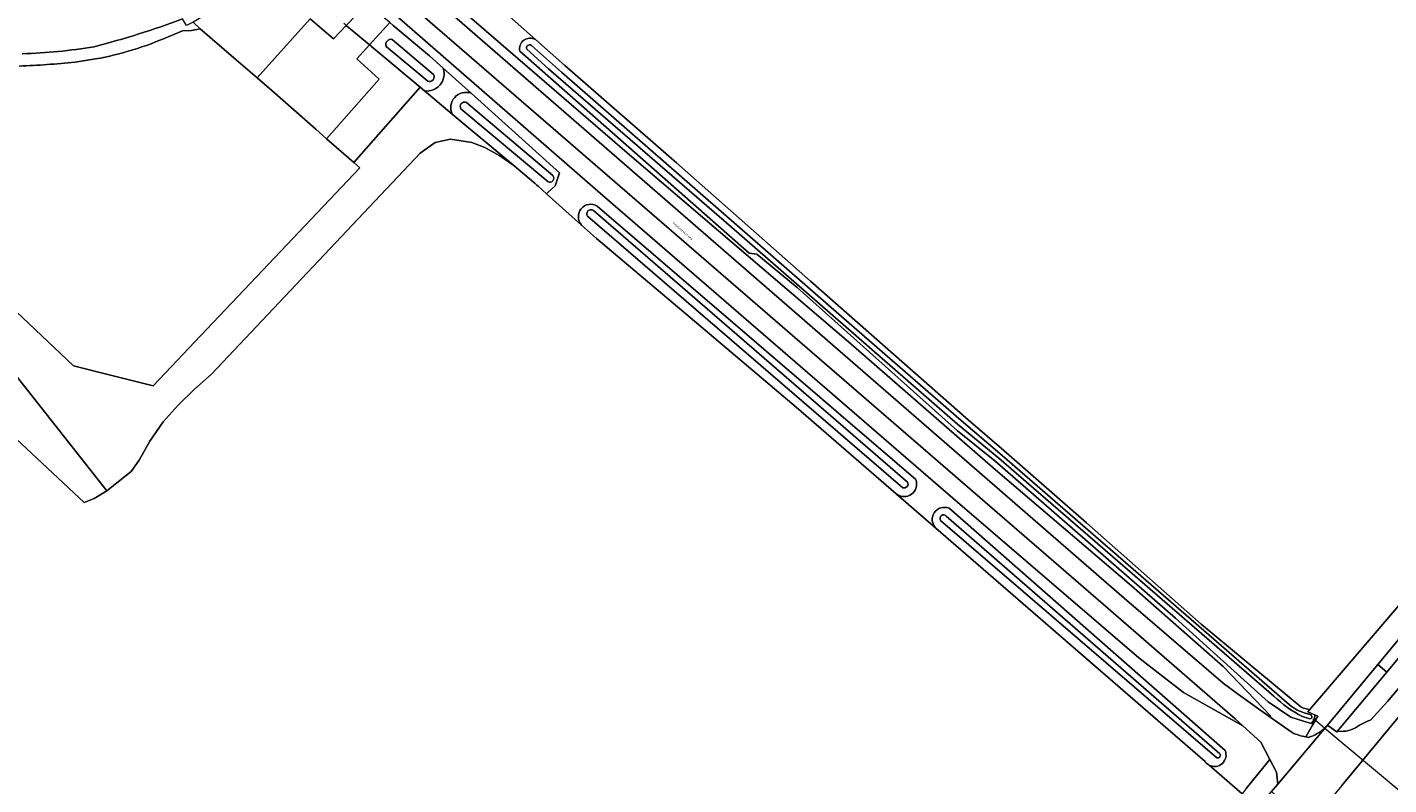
# Model space of a CAD drawing. Header units: metres. Extents: x 201541 to 204988, y 387833 to 394342.
# Tile 31 of 214: x 203124 to 203351, y 389089 to 389216. Entities that reach past the tile are written whole.
import ezdxf
from ezdxf.enums import TextEntityAlignment as Align

# ---------------------------------------------------------------- set-up
doc = ezdxf.new("R2010")
doc.units = ezdxf.units.M
doc.layers.get('Defpoints').update_dxf_attribs({"lineweight": 25})
for name, color, linetype, lineweight in [('B-WE-GR-BOUWLAND-GV', 80, 'Continuous', 13), ('B-WE-GR-BOUWLAND_AKKERBOUW-GV', 80, 'Continuous', 13), ('B-WE-GR-GRAS-GV', 60, 'Continuous', 13), ('B-WE-GR-GROENVOORZIENING-GV', 80, 'Continuous', 18), ('B-WE-GR-HOUTWAL-GV', 40, 'Continuous', 13), ('B-WE-IE-TERREINAFSCHEIDING_KUNSTMATIG_HEKWERK-G', 20, 'IE-TERREINAFSCHEIDING-KUNSTMATIG', 18), ('B-WE-KW-KUNSTWERK_DUIKER-G', 170, 'Continuous', 18), ('B-WE-OG-TERREIN_CULTUURSCHEIDING-GV', 7, 'Continuous', 18), ('B-WE-OG-WATER-GV', 130, 'Continuous', 18), ('B-WE-OG-WATER_SLOOT-GV', 120, 'Continuous', 18), ('B-WE-OG-WEG-GV', 7, 'Continuous', 18), ('B-WE-VH-ONVERHARD-GV', 252, 'Continuous', 18), ('B-WE-VH-VERHARDING_ASFALT-GV', 252, 'Continuous', 18), ('B-WE-VH-VERHARDING_BETON-GV', 252, 'Continuous', 18), ('B-WE-VH-VERHARDING_FUNDERING_ZAND-GV', 7, 'Continuous', 18), ('B-WE-VH-VERHARDING_GRASBETONSTEEN-GV', 70, 'Continuous', 18), ('B-WE-VH-VERHARDING_HALFVERHARDING_GRIND-GV', 252, 'Continuous', 18)]:
    doc.layers.add(name, color=color, linetype=linetype, lineweight=lineweight)
doc.styles.add('NLCS-ISO-M200-T18', font='NLCS-ISO.ttf', dxfattribs={"height": 0.36})
doc.linetypes.add('IE-TERREINAFSCHEIDING-KUNSTMATIG', pattern='A,4,[82,NLCS.SHX,S=0.75,R=90,X=0,Y=0],4,-2', length=10)

msp = doc.modelspace()

# ---------------------------------------------------------------- linework, layer by layer
at = {"layer": 'B-WE-GR-BOUWLAND-GV'}
msp.add_lwpolyline([(203202.099, 389219.792), (203208.889, 389213.797), (203213.784, 389209.475), (203232.436, 389193.223), (203254.807, 389173.51), (203281.113, 389150.359), (203287.04, 389145.207), (203300.863, 389133.184), (203319.982, 389116.263), (203336.593, 389102.433), (203337.078, 389102.249), (203337.575, 389102.098), (203337.753, 389102.052), (203338.08, 389101.98), (203353.645, 389120.15)], dxfattribs=at)
at = {"layer": 'B-WE-GR-BOUWLAND_AKKERBOUW-GV'}
for points in [[(203208.591, 389190.011), (203205.275, 389192.782), (203202.942, 389194.405), (203200.437, 389195.815), (203198.261, 389196.651), (203194.715, 389197.191), (203192.154, 389196.651), (203189.635, 389194.858), (203154.821, 389157.986), (203151.989, 389155.449), (203149.271, 389152.821), (203146.783, 389150.01), (203144.561, 389146.795), (203142.788, 389143.616), (203141.458, 389141.741), (203137.387, 389138.52), (203135.283, 389137.198), (203133.61, 389136.553), (203114.347, 389154.536)], [(203320.64, 389093.315), (203275.719, 389132.262), (203269.09, 389138.01), (203252.397, 389152.483), (203236.492, 389165.921), (203219.091, 389180.623), (203216.6, 389182.85), (203210.754, 389188.075), (203209.327, 389189.35)], [(203326.811, 389087.965), (203321.326, 389092.72)]]:
    msp.add_lwpolyline(points, dxfattribs=at)
for points in [[(203209.327, 389189.35, -0.0293026), (203208.591, 389190.011)], [(203321.326, 389092.72, -0.1193351), (203320.64, 389093.315)]]:
    msp.add_lwpolyline(points, format="xyb", dxfattribs=at)
at = {"layer": 'B-WE-GR-GRAS-GV'}
for points in [[(203135.25, 389212.601, 0.0270261), (203150.012, 389217.268)], [(203147.704, 389214.325, -0.061143), (203135.507, 389210.567)], [(203123.269, 389211.441, 0.0343646), (203135.25, 389212.601)], [(203132.064, 389210.043, -0.0172707), (203122.761, 389209.372)]]:
    msp.add_lwpolyline(points, format="xyb", dxfattribs=at)
for points in [[(203122.253, 389168.399), (203131.799, 389159.383), (203138.233, 389157.757), (203145.08, 389156.027), (203154.084, 389165.497), (203163.367, 389175.262), (203179.577, 389192.38), (203178.571, 389193.265), (203174.043, 389197.249), (203172.24, 389198.835), (203164.902, 389205.289), (203162.442, 389207.413), (203158.935, 389210.44), (203152.968, 389215.59), (203151.515, 389215.305), (203149.987, 389215.236), (203148.149, 389214.502), (203147.704, 389214.325)], [(203135.507, 389210.567), (203132.064, 389210.043)]]:
    msp.add_lwpolyline(points, dxfattribs=at)
at = {"layer": 'B-WE-GR-GROENVOORZIENING-GV'}
msp.add_lwpolyline([(203113.319, 389168.946), (203137.387, 389138.52), (203141.458, 389141.741), (203142.788, 389143.616), (203144.561, 389146.795), (203146.783, 389150.01), (203149.271, 389152.821), (203151.989, 389155.449), (203154.821, 389157.986), (203189.635, 389194.858), (203192.154, 389196.651), (203194.715, 389197.191), (203198.261, 389196.651), (203200.437, 389195.815), (203202.942, 389194.405), (203205.275, 389192.782), (203195.002, 389201.365), (203191.04, 389204.675), (203190.361, 389205.243), (203189.64, 389205.846), (203178.571, 389193.265), (203179.577, 389192.38), (203163.367, 389175.262), (203154.084, 389165.497), (203145.08, 389156.027), (203138.233, 389157.757), (203131.799, 389159.383), (203122.253, 389168.399)], dxfattribs=at)
at = {"layer": 'B-WE-GR-HOUTWAL-GV'}
msp.add_lwpolyline([(203072.871, 389195.06), (203073.736, 389193.579), (203114.347, 389154.536), (203133.61, 389136.553), (203135.283, 389137.198), (203137.387, 389138.52), (203113.319, 389168.946), (203084.318, 389195.268), (203082.496, 389194.274), (203081.461, 389193.778), (203079.131, 389192.833), (203076.363, 389193.818)], close=True, dxfattribs=at)
at = {"layer": 'B-WE-IE-TERREINAFSCHEIDING_KUNSTMATIG_HEKWERK-G'}
for points in [[(203152.968, 389215.59), (203151.804, 389216.724)], [(203158.935, 389210.44), (203152.968, 389215.59)], [(203162.442, 389207.413), (203158.935, 389210.44)], [(203164.902, 389205.289), (203162.442, 389207.413)], [(203172.24, 389198.835), (203164.902, 389205.289)], [(203178.571, 389193.265), (203189.64, 389205.846)], [(203174.043, 389197.249), (203172.24, 389198.835)], [(203178.571, 389193.265), (203174.043, 389197.249)], [(203163.367, 389175.262), (203179.577, 389192.38)], [(203179.577, 389192.38), (203178.571, 389193.265)], [(203154.084, 389165.497), (203163.367, 389175.262)], [(203122.253, 389168.399), (203131.799, 389159.383)], [(203145.08, 389156.027), (203154.084, 389165.497)], [(203138.233, 389157.757), (203131.799, 389159.383)], [(203145.08, 389156.027), (203138.233, 389157.757)]]:
    msp.add_lwpolyline(points, dxfattribs=at)
at = {"layer": 'B-WE-KW-KUNSTWERK_DUIKER-G'}
for points in [[(203338.898, 389100.359), (203338.6, 389100.342)], [(203338.809, 389100.679), (203338.898, 389100.359)], [(203338.898, 389100.359), (203339.047, 389100.234), (203340.618, 389098.921), (203353.152, 389088.443), (203354.53, 389087.291), (203354.865, 389087.011), (203354.913, 389086.971)]]:
    msp.add_lwpolyline(points, dxfattribs=at)
at = {"layer": 'B-WE-OG-TERREIN_CULTUURSCHEIDING-GV'}
for points in [[(203341.078, 389099.393), (203349.456, 389109.505), (203364.372, 389127.508), (203387.123, 389154.795), (203386.368, 389155.451), (203384.944, 389156.688), (203384.603, 389156.95), (203377.979, 389149.104), (203353.645, 389120.15), (203338.08, 389101.98), (203337.783, 389101.634), (203338.403, 389101.354), (203338.97, 389101.11), (203339.444, 389100.906), (203339.047, 389100.234), (203338.558, 389099.405), (203337.442, 389097.461), (203337.904, 389097.356)], [(203348.272, 389100.289), (203351.063, 389103.337), (203353.469, 389106.18), (203353.803, 389106.575), (203384.534, 389143.518), (203391.066, 389151.368), (203389.934, 389152.352), (203389.38, 389152.833), (203388.625, 389153.489), (203365.931, 389126.24), (203350.951, 389108.266)], [(203350.951, 389108.266), (203342.62, 389098.27), (203342.693, 389098.217), (203342.85, 389098.372), (203343.301, 389098.354)], [(203346.413, 389099.403), (203346.522, 389099.461)]]:
    msp.add_lwpolyline(points, dxfattribs=at)
for points in [[(203346.522, 389099.461, -0.0230945), (203348.272, 389100.289)], [(203337.904, 389097.356, 0.1138251), (203340.618, 389098.921)], [(203340.618, 389098.921, 0.0236289), (203341.078, 389099.393)], [(203343.301, 389098.354, 0.1628301), (203346.413, 389099.403)]]:
    msp.add_lwpolyline(points, format="xyb", dxfattribs=at)
msp.add_lwpolyline([(203283.417, 389032.944), (203284.015, 389032.423), (203284.77, 389031.767), (203284.867, 389031.884), (203320.265, 389074.554), (203331.713, 389088.355), (203332.746, 389089.573), (203332.562, 389091.557), (203331.451, 389093.655), (203327.508, 389088.822), (203327.131, 389088.36), (203326.811, 389087.965), (203328.173, 389086.942), (203295.565, 389046.92)], close=True, dxfattribs=at)
at = {"layer": 'B-WE-OG-WATER-GV'}
for points in [[(203208.225, 389212.834, 0.7606078), (203207.444, 389212.178)], [(203218.568, 389185.253, 0.8590753), (203217.564, 389184.312)], [(203270.218, 389139.025, 0.6970289), (203270.983, 389139.935)], [(203277.428, 389134.27, 0.9837333), (203276.504, 389133.576)], [(203332.105, 389104.266, 0.0786848), (203336.878, 389100.834)], [(203337.335, 389101.39, -0.0812488), (203334.694, 389102.792)], [(203322.6, 389093.971, 0.8120438), (203323.058, 389094.673)]]:
    msp.add_lwpolyline(points, format="xyb", dxfattribs=at)
for points in [[(203207.444, 389212.178), (203211.092, 389208.922), (203241.607, 389182.495), (203279.291, 389149.617), (203286.2, 389143.956)], [(203334.694, 389102.792), (203286.788, 389144.379), (203279.944, 389150.235), (203259.967, 389167.567), (203213.216, 389208.375), (203208.225, 389212.834)], [(203217.564, 389184.312), (203270.218, 389139.025)], [(203270.983, 389139.935), (203218.568, 389185.253)], [(203286.2, 389143.956), (203303.134, 389129.312), (203332.105, 389104.266)], [(203323.058, 389094.673), (203277.428, 389134.27)], [(203276.504, 389133.576), (203322.6, 389093.971)], [(203336.878, 389100.834), (203338.109, 389100.444), (203338.291, 389100.501), (203338.382, 389100.576), (203338.453, 389100.691), (203338.453, 389100.865), (203338.316, 389101.096), (203337.335, 389101.39)]]:
    msp.add_lwpolyline(points, dxfattribs=at)
at = {"layer": 'B-WE-OG-WATER_SLOOT-GV'}
for points in [[(203193.515, 389209.018), (203191.203, 389211.1), (203185.171, 389216.156), (203184.614, 389216.622), (203181.195, 389212.901), (203181.935, 389212.283), (203189.64, 389205.846), (203190.361, 389205.243)], [(203184.991, 389213.816), (203191.866, 389207.99)], [(203191.866, 389207.99), (203184.991, 389213.816)], [(203338.08, 389101.98), (203337.753, 389102.052), (203337.575, 389102.098), (203337.078, 389102.249), (203336.593, 389102.433), (203319.982, 389116.263), (203300.863, 389133.184), (203287.04, 389145.207), (203281.113, 389150.359), (203254.807, 389173.51), (203232.436, 389193.223), (203213.784, 389209.475), (203208.889, 389213.797)], [(203190.915, 389206.868), (203183.985, 389212.67)], [(203183.985, 389212.67), (203190.915, 389206.868)], [(203206.27, 389211.847), (203244.561, 389178.182), (203245.823, 389177.976), (203252.565, 389172.413), (203279.338, 389148.485), (203285.536, 389143.518), (203315.705, 389117.242), (203331.136, 389103.295), (203334.959, 389100.732), (203337.066, 389100.046), (203338.401, 389099.704), (203338.888, 389100.39), (203338.97, 389101.11), (203338.403, 389101.354), (203337.783, 389101.634), (203338.08, 389101.98)], [(203332.105, 389104.266), (203303.134, 389129.312), (203286.2, 389143.956), (203279.291, 389149.617), (203241.607, 389182.495), (203211.092, 389208.922), (203207.444, 389212.178)], [(203208.225, 389212.834), (203213.216, 389208.375), (203259.967, 389167.567), (203279.944, 389150.235), (203286.788, 389144.379), (203334.694, 389102.792)], [(203210.754, 389188.075), (203211.005, 389188.309), (203212.174, 389189.396), (203212.92, 389191.538), (203198.142, 389204.85)], [(203197.379, 389203.319), (203211.792, 389191.106)], [(203211.792, 389191.106), (203197.379, 389203.319)], [(203195.002, 389201.365), (203205.275, 389192.782), (203208.591, 389190.011)], [(203210.94, 389190.101), (203196.456, 389202.229)], [(203196.456, 389202.229), (203210.94, 389190.101)], [(203209.327, 389189.35), (203210.754, 389188.075)], [(203270.218, 389139.025), (203217.564, 389184.312)], [(203218.568, 389185.253), (203270.983, 389139.935)], [(203272.352, 389140.409), (203219.213, 389186.024)], [(203216.6, 389182.85), (203219.091, 389180.623), (203236.492, 389165.921), (203252.397, 389152.483), (203269.09, 389138.01)], [(203277.428, 389134.27), (203323.058, 389094.673)], [(203323.979, 389095.171), (203277.914, 389135.582)], [(203275.719, 389132.262), (203320.64, 389093.315)], [(203322.6, 389093.971), (203276.504, 389133.576)], [(203337.335, 389101.39), (203338.316, 389101.096), (203338.453, 389100.865), (203338.453, 389100.691), (203338.382, 389100.576), (203338.291, 389100.501), (203338.109, 389100.444), (203336.878, 389100.834)]]:
    msp.add_lwpolyline(points, dxfattribs=at)
for points in [[(203183.985, 389212.67, -0.6050578), (203184.991, 389213.816)], [(203184.991, 389213.816, 0.6050578), (203183.985, 389212.67)], [(203208.889, 389213.797, 0.6537422), (203206.27, 389211.847)], [(203207.444, 389212.178, -0.7606078), (203208.225, 389212.834)], [(203190.361, 389205.243, 0.5543209), (203193.515, 389209.018)], [(203191.866, 389207.99, -0.7472748), (203190.915, 389206.868)], [(203190.915, 389206.868, 0.7472748), (203191.866, 389207.99)], [(203198.142, 389204.85, 0.6625098), (203195.002, 389201.365)], [(203196.456, 389202.229, -0.7277475), (203197.379, 389203.319)], [(203197.379, 389203.319, 0.7277475), (203196.456, 389202.229)], [(203211.792, 389191.106, -0.8665593), (203210.94, 389190.101)], [(203210.94, 389190.101, 0.8665593), (203211.792, 389191.106)], [(203208.591, 389190.011, 0.0293026), (203209.327, 389189.35)], [(203219.213, 389186.024, 0.8697261), (203216.6, 389182.85)], [(203217.564, 389184.312, -0.8590753), (203218.568, 389185.253)], [(203269.09, 389138.01, 0.7802415), (203272.352, 389140.409)], [(203270.983, 389139.935, -0.6970289), (203270.218, 389139.025)], [(203277.914, 389135.582, 0.829895), (203275.719, 389132.262)], [(203276.504, 389133.576, -0.9837333), (203277.428, 389134.27)], [(203336.878, 389100.834, -0.0786848), (203332.105, 389104.266)], [(203334.694, 389102.792, 0.0812488), (203337.335, 389101.39)], [(203321.326, 389092.72, 0.6998482), (203323.979, 389095.171)], [(203323.058, 389094.673, -0.8120438), (203322.6, 389093.971)], [(203320.64, 389093.315, 0.1193351), (203321.326, 389092.72)]]:
    msp.add_lwpolyline(points, format="xyb", dxfattribs=at)
at = {"layer": 'B-WE-OG-WEG-GV'}
for points in [[(203327.508, 389088.822), (203331.451, 389093.655), (203329.915, 389096.556), (203326.912, 389099.312), (203317.052, 389104.862), (203309.588, 389110.615), (203278.534, 389137.275), (203220.573, 389187.364), (203169.846, 389231.6)], [(203190.174, 389224.317), (203224.952, 389194.258), (203261.111, 389163.381), (203285.672, 389142.032), (203308.338, 389122.652), (203323.654, 389109.194), (203331.621, 389100.911), (203331.515, 389100.761), (203335.189, 389098.163)], [(203208.889, 389213.797), (203202.099, 389219.792)], [(203185.171, 389216.156), (203191.203, 389211.1), (203193.515, 389209.018), (203198.142, 389204.85), (203212.92, 389191.538), (203212.174, 389189.396), (203211.005, 389188.309), (203210.754, 389188.075), (203216.6, 389182.85)], [(203337.442, 389097.461), (203338.558, 389099.405), (203339.047, 389100.234), (203339.444, 389100.906), (203338.97, 389101.11), (203338.888, 389100.39), (203338.401, 389099.704), (203337.066, 389100.046), (203334.959, 389100.732), (203331.136, 389103.295), (203315.705, 389117.242), (203285.536, 389143.518), (203279.338, 389148.485), (203252.565, 389172.413), (203245.823, 389177.976), (203244.561, 389178.182), (203206.27, 389211.847)], [(203219.213, 389186.024), (203272.352, 389140.409)], [(203269.09, 389138.01), (203275.719, 389132.262)], [(203277.914, 389135.582), (203323.979, 389095.171)], [(203321.326, 389092.72), (203326.811, 389087.965)]]:
    msp.add_lwpolyline(points, dxfattribs=at)
for points in [[(203206.27, 389211.847, -0.6537422), (203208.889, 389213.797)], [(203216.6, 389182.85, -0.8697261), (203219.213, 389186.024)], [(203272.352, 389140.409, -0.7802415), (203269.09, 389138.01)], [(203275.719, 389132.262, -0.829895), (203277.914, 389135.582)], [(203335.189, 389098.163, 0.0808417), (203337.442, 389097.461)], [(203323.979, 389095.171, -0.6998482), (203321.326, 389092.72)]]:
    msp.add_lwpolyline(points, format="xyb", dxfattribs=at)
at = {"layer": 'B-WE-VH-ONVERHARD-GV'}
for points in [[(203155.145, 389218.705), (203152.44, 389217.101), (203151.804, 389216.724), (203152.968, 389215.59), (203158.935, 389210.44), (203162.442, 389207.413), (203171.283, 389217.279), (203175.218, 389213.913), (203177.336, 389216.126), (203177.205, 389216.235), (203176.925, 389216.469)], [(203198.142, 389204.85), (203193.515, 389209.018)], [(203190.361, 389205.243), (203191.04, 389204.675), (203195.002, 389201.365)]]:
    msp.add_lwpolyline(points, dxfattribs=at)
msp.add_lwpolyline([(203174.043, 389197.249), (203178.571, 389193.265), (203189.64, 389205.846), (203181.935, 389212.283), (203181.195, 389212.901), (203179.085, 389210.604), (203182.794, 389207.196)], close=True, dxfattribs=at)
for points in [[(203193.515, 389209.018, -0.5543209), (203190.361, 389205.243)], [(203195.002, 389201.365, -0.6625098), (203198.142, 389204.85)]]:
    msp.add_lwpolyline(points, format="xyb", dxfattribs=at)
at = {"layer": 'B-WE-VH-VERHARDING_ASFALT-GV'}
for points in [[(203335.189, 389098.163), (203331.515, 389100.761), (203326.198, 389104.52), (203323.66, 389106.389), (203321.273, 389108.448), (203307.115, 389120.608), (203155.627, 389252.266), (203152.394, 389255.53), (203149.811, 389257.782), (203147.235, 389254.897), (203159.191, 389244.555), (203303.621, 389119.615), (203325.656, 389100.465), (203326.912, 389099.312), (203329.915, 389096.556), (203331.451, 389093.655), (203332.562, 389091.557), (203332.746, 389089.573), (203341.078, 389099.393)], [(203343.436, 389089.335), (203355.793, 389104.255), (203353.469, 389106.18), (203351.063, 389103.337), (203348.272, 389100.289)], [(203355.793, 389104.255), (203343.436, 389089.335), (203291.024, 389026.333), (203293.352, 389024.311), (203326.681, 389064.387), (203329.078, 389067.199), (203330.278, 389068.607), (203338.363, 389078.339), (203338.493, 389078.478)], [(203343.301, 389098.354), (203342.85, 389098.372), (203342.693, 389098.217), (203342.62, 389098.27), (203341.136, 389099.35), (203341.078, 389099.393), (203332.746, 389089.573), (203331.713, 389088.355), (203331.728, 389088.341), (203333.257, 389086.931)], [(203346.522, 389099.461), (203346.413, 389099.403)], [(203337.904, 389097.356), (203337.442, 389097.461)]]:
    msp.add_lwpolyline(points, dxfattribs=at)
for points in [[(203348.272, 389100.289, 0.0230945), (203346.522, 389099.461)], [(203337.442, 389097.461, -0.0808417), (203335.189, 389098.163)], [(203340.618, 389098.921, -0.1138251), (203337.904, 389097.356)], [(203341.078, 389099.393, -0.0236289), (203340.618, 389098.921)], [(203346.413, 389099.403, -0.1628301), (203343.301, 389098.354)]]:
    msp.add_lwpolyline(points, format="xyb", dxfattribs=at)
at = {"layer": 'B-WE-VH-VERHARDING_BETON-GV'}
for points in [[(203350.951, 389108.266), (203365.931, 389126.24), (203388.625, 389153.489), (203389.717, 389154.8), (203410.637, 389179.911), (203411.886, 389181.412), (203413.138, 389182.911), (203411.546, 389184.159), (203410.307, 389182.679), (203409.069, 389181.197), (203388.197, 389156.083), (203387.123, 389154.795), (203364.372, 389127.508), (203349.456, 389109.505)], [(203342.62, 389098.27), (203350.951, 389108.266), (203349.456, 389109.505), (203341.078, 389099.393), (203341.136, 389099.35)]]:
    msp.add_lwpolyline(points, close=True, dxfattribs=at)
at = {"layer": 'B-WE-VH-VERHARDING_FUNDERING_ZAND-GV'}
msp.add_lwpolyline([(203150.161, 389258.288), (203149.811, 389257.782), (203152.394, 389255.53), (203155.627, 389252.266), (203307.115, 389120.608), (203321.273, 389108.448), (203323.66, 389106.389), (203326.198, 389104.52), (203331.515, 389100.761), (203331.621, 389100.911), (203323.654, 389109.194), (203308.338, 389122.652), (203285.672, 389142.032), (203261.111, 389163.381), (203224.952, 389194.258), (203190.174, 389224.317), (203155.128, 389254.296), (203150.327, 389258.507)], close=True, dxfattribs=at)
for points in [[(203153.113, 389246.192), (203166.927, 389234.145), (203169.846, 389231.6), (203220.573, 389187.364), (203278.534, 389137.275), (203309.588, 389110.615), (203317.052, 389104.862), (203326.912, 389099.312)], [(203326.912, 389099.312), (203325.656, 389100.465), (203303.621, 389119.615), (203159.191, 389244.555)]]:
    msp.add_lwpolyline(points, dxfattribs=at)
at = {"layer": 'B-WE-VH-VERHARDING_GRASBETONSTEEN-GV'}
for points in [[(203177.336, 389216.126), (203181.195, 389212.901), (203184.614, 389216.622), (203180.839, 389219.786)], [(203181.195, 389212.901), (203177.336, 389216.126), (203175.218, 389213.913), (203171.283, 389217.279), (203162.442, 389207.413), (203164.902, 389205.289), (203172.24, 389198.835), (203174.043, 389197.249), (203182.794, 389207.196), (203179.085, 389210.604)]]:
    msp.add_lwpolyline(points, close=True, dxfattribs=at)
at = {"layer": 'B-WE-VH-VERHARDING_HALFVERHARDING_GRIND-GV'}
for points in [[(203150.012, 389217.268, -0.0270261), (203135.25, 389212.601)], [(203135.507, 389210.567, 0.061143), (203147.704, 389214.325)], [(203135.25, 389212.601, -0.0343646), (203123.269, 389211.441)], [(203122.761, 389209.372, 0.0172707), (203132.064, 389210.043)]]:
    msp.add_lwpolyline(points, format="xyb", dxfattribs=at)
for points in [[(203147.704, 389214.325), (203148.149, 389214.502), (203149.987, 389215.236), (203151.515, 389215.305), (203152.968, 389215.59), (203151.804, 389216.724), (203150.655, 389216.126), (203150.012, 389217.268)], [(203132.064, 389210.043), (203135.507, 389210.567)]]:
    msp.add_lwpolyline(points, dxfattribs=at)

# ---------------------------------------------------------------- texts
at = {"layer": 'Defpoints', "color": 250, "style": 'NLCS-ISO-M200-T18'}
msp.add_text('Reijnbroeckerweg', height=0.36, rotation=319.2, dxfattribs=at).set_placement((203233.424, 389181.846), align=Align.MIDDLE)

doc.saveas('drawing.dxf')
